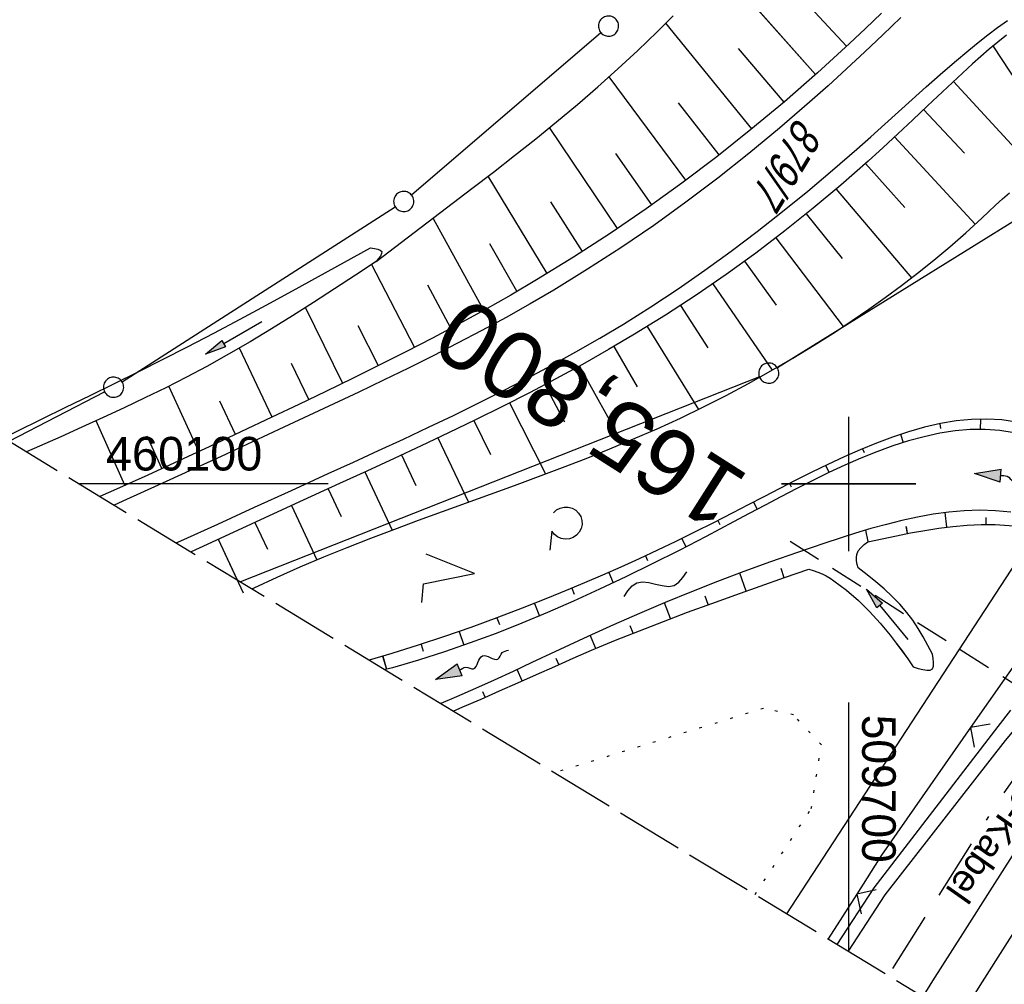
# Model space of a CAD drawing. Extents: x 509601 to 510326, y 459976 to 460916.
# Tile 3 of 39: x 509638 to 509712, y 460063 to 460135. Entities that reach past the tile are written whole.
import ezdxf
from ezdxf.enums import TextEntityAlignment as Align

# ---------------------------------------------------------------- set-up
doc = ezdxf.new("R2010")
doc.units = 0
doc.header["$LTSCALE"] = 10
doc.header["$MEASUREMENT"] = 0
for name, pattern in [('ACAD_ISO16W100', [73, 15, -6.5, 15, -6.5, 15, -7, 1, -7]), ('AUSGEZOGEN', [0]), ('LT00', [0]), ('LT14', [0.6, 0.5, -0.1]), ('LT17', [0.15, 0.1, -0.05]), ('PUNKTX2_STR', [0.6, 0.1, -0.5])]:
    doc.linetypes.add(name, pattern=pattern)
doc.layers.get('0').update_dxf_attribs({"linetype": 'LT00'})
for name, color, linetype in [('--EK_FBR', 1, 'LT00'), ('--EK_ST-93-1', 30, 'LT17'), ('--EL_DFK_AB_L', 21, 'LT00'), ('--FLIEßRICHTPFEIL', 180, 'Continuous'), ('--WASSER_GRENZE', 180, 'PUNKTX2_STR'), ('--WASSER_NUTZUNG', 180, 'Continuous'), ('BAB-KABEL', 220, 'ACAD_ISO16W100'), ('BAB-KABEL_TEXT', 221, 'Continuous'), ('DFK_AB_L', 21, 'LT00'), ('DFK_FLUR_NR', 250, 'LT00'), ('DFK_GZPKT', 250, 'LT00'), ('DFK_KATASTER', 250, 'LT00'), ('DFK_NUTZUNG', 250, 'LT00'), ('PFEIL', 140, 'AUSGEZOGEN'), ('V109_AFBR_BAB', 250, 'LT00'), ('V109_BOESCH', 250, 'LT00'), ('V109_BOSCHUNG', 250, 'LT00'), ('V109_GRABEN', 250, 'LT00'), ('V109_LD_MARK', 250, 'LT00'), ('V109_RASTER', 250, 'LT00'), ('V109_ZAUN', 40, 'LT00'), ('V110_AFBR_BAB', 250, 'LT00'), ('V110_BOESCH', 250, 'LT00'), ('V110_BOSCHUNG', 250, 'LT00'), ('V110_GRABEN', 250, 'LT00'), ('V110_LD_MARK', 250, 'LT00'), ('V110_RASTER', 250, 'LT00'), ('V110_ZAUN', 40, 'LT00')]:
    doc.layers.add(name, color=color, linetype=linetype)
doc.layers.add('-BLATT_109-RAND', color=7, linetype='LT14', plot=False)
doc.styles.add('Beschrift', font='ARIAL.TTF')
doc.styles.get("Standard").update_dxf_attribs({"font": 'ARIAL.TTF'})

# ---------------------------------------------------------------- blocks, each defined once
blk = doc.blocks.new('SYMB7010')
at = {"color": 0, "linetype": 'ByBlock'}
for points in [[(-0.031408, 0.499213), (-0.093728, 0.49134), (-0.15457, 0.475719), (-0.212975, 0.452595), (-0.268021, 0.422333), (-0.31884, 0.385411), (-0.36463, 0.342411), (-0.40467, 0.29401), (-0.438329, 0.240973), (-0.465074, 0.184136), (-0.484486, 0.124395), (-0.496256, 0.062692), (-0.5002, 0)], [(0.5002, 0), (0.496256, 0.062692), (0.484485, 0.124395), (0.465074, 0.184136), (0.438329, 0.240973), (0.40467, 0.29401), (0.36463, 0.342411), (0.31884, 0.385411), (0.268021, 0.422333), (0.212975, 0.452595), (0.15457, 0.475719), (0.093728, 0.49134), (0.031408, 0.499213), (-0.031408, 0.499213)], [(-0.5002, 0), (-0.496256, -0.062692), (-0.484486, -0.124395), (-0.465075, -0.184136), (-0.438329, -0.240973), (-0.404671, -0.29401), (-0.36463, -0.342411), (-0.31884, -0.385411), (-0.268021, -0.422333), (-0.212975, -0.452595), (-0.154571, -0.475719), (-0.093728, -0.49134), (-0.031408, -0.499213), (0.031408, -0.499213)], [(0.031408, -0.499213), (0.093728, -0.491341), (0.15457, -0.475719), (0.212975, -0.452595), (0.268021, -0.422333), (0.31884, -0.385411), (0.36463, -0.342411), (0.404671, -0.294011), (0.438329, -0.240974), (0.465075, -0.184136), (0.484486, -0.124395), (0.496256, -0.062692), (0.500201, 0)]]:
    blk.add_lwpolyline(points, dxfattribs=at)
blk = doc.blocks.new('SYMB7222')
at = {"color": 0, "linetype": 'ByBlock'}
blk.add_line((0, 0.185), (-0.11, -0.185), dxfattribs=at)
blk.add_lwpolyline([(0.25, -0.185), (0.11, -0.185), (0, 0.185)], dxfattribs=at)
blk = doc.blocks.new('SYMB7212')
at = {"color": 0, "linetype": 'ByBlock'}
blk.add_line((0.07, -0.1), (0.21, -0.1), dxfattribs=at)
for points in [[(-0.119836, 0.00627), (-0.114449, 0.036077), (-0.101769, 0.063585), (-0.082606, 0.087042), (-0.05818, 0.104953), (-0.030047, 0.116177), (0, 0.12)], [(0, 0.12), (0.030047, 0.116177), (0.05818, 0.104953), (0.082606, 0.087041), (0.101769, 0.063585), (0.114449, 0.036077), (0.119836, 0.00627)], [(-0.068816, -0.098308), (-0.091239, -0.077945), (-0.107849, -0.052617), (-0.117589, -0.023936), (-0.119836, 0.00627)], [(0.119836, 0.00627), (0.117589, -0.023936), (0.107849, -0.052617), (0.091239, -0.077945), (0.068816, -0.098308)]]:
    blk.add_lwpolyline(points, dxfattribs=at)
blk = doc.blocks.new('FLIEßRICHTPFEIL')
at = {"layer": '--FLIEßRICHTPFEIL'}
blk.add_hatch(color=256, dxfattribs=at).paths.add_polyline_path([(-1.95, 0.4875), (-1.95, -0.4875), (0, 0)])
for p, q in [((-1.95, 0.4875), (-1.95, -0.4875)), ((-1.95, 0.4875), (0, 0)), ((0, 0), (-1.95, -0.4875))]:
    blk.add_line(p, q, dxfattribs=at)
at = {"layer": '--FLIEßRICHTPFEIL', "start_tangent": (-1, 0), "end_tangent": (-1, 0)}
blk.add_spline([(-1.95, 0), (-2.4375, 0), (-2.925, 0.325), (-3.4125, 0), (-3.9, -0.325), (-4.3875, 0), (-4.875, 0.325), (-5.3625, 0), (-5.85, 0)], degree=3, dxfattribs=at)
blk = doc.blocks.new('SYMB7251')
at = {"color": 0, "linetype": 'ByBlock'}
for points in [[(-0.25, 0), (-0.208333, 0.028889), (-0.166667, 0.051111), (-0.125, 0.06), (-0.083333, 0.051111), (-0.041667, 0.028889), (0, 0)], [(0, 0), (0.041667, -0.028889), (0.083333, -0.051111), (0.125, -0.06), (0.166667, -0.051111), (0.208333, -0.028889), (0.25, 0)]]:
    blk.add_lwpolyline(points, dxfattribs=at)
blk = doc.blocks.new('Pfreil3')
at = {"layer": 'PFEIL'}
blk.add_hatch(color=256, dxfattribs=at).paths.add_polyline_path([(-1.549, 0.273), (-1.549, -0.273), (0, 0)])
for p, q in [((-1.549, 0), (-4.831, 0)), ((-1.549, -0.273), (-1.549, 0.273)), ((-1.549, 0.273), (0, 0)), ((0, 0), (-1.549, -0.273))]:
    blk.add_line(p, q, dxfattribs=at)
blk = doc.blocks.new('SYMB0024')
at = {"color": 0, "linetype": 'ByBlock'}
for p, q in [((-0.5, 0.5), (0, 0)), ((0, 0), (0.5, 0.5))]:
    blk.add_line(p, q, dxfattribs=at)

msp = doc.modelspace()

# ---------------------------------------------------------------- linework, layer by layer
at = {"layer": '--EK_FBR'}
for points in [[(509703.883, 460134.661), (509702.542, 460133.384), (509701.194, 460132.113), (509699.838, 460130.851), (509698.47, 460129.601), (509697.088, 460128.366), (509694.855, 460126.437), (509692.58, 460124.555), (509690.263, 460122.723), (509687.905, 460120.944), (509685.507, 460119.221), (509683.07, 460117.556), (509680.593, 460115.953), (509678.079, 460114.413), (509676.312, 460113.383), (509674.529, 460112.382), (509672.731, 460111.407), (509670.921, 460110.457), (509669.098, 460109.526), (509667.266, 460108.614), (509665.426, 460107.717), (509663.58, 460106.832), (509661.728, 460105.957), (509659.874, 460105.088), (509658.018, 460104.222), (509655.682, 460103.136), (509653.345, 460102.052), (509651.006, 460100.975), (509648.664, 460099.905), (509646.318, 460098.845), (509645.391, 460098.431)], [(509703.884, 460134.661), (509702.542, 460133.384), (509701.194, 460132.113), (509699.838, 460130.851), (509698.47, 460129.601), (509697.088, 460128.366), (509694.855, 460126.437), (509692.58, 460124.555), (509690.263, 460122.723), (509687.905, 460120.944), (509685.507, 460119.221), (509683.07, 460117.556), (509680.593, 460115.953), (509678.079, 460114.413), (509676.312, 460113.383), (509674.529, 460112.382), (509672.732, 460111.407), (509670.921, 460110.457), (509669.098, 460109.526), (509667.266, 460108.614), (509665.426, 460107.717), (509663.58, 460106.832), (509661.728, 460105.957), (509659.874, 460105.088), (509658.018, 460104.222), (509655.682, 460103.136), (509653.345, 460102.052), (509651.006, 460100.975), (509648.664, 460099.905), (509646.318, 460098.844), (509645.391, 460098.431)], [(509650.003, 460095.63), (509650.347, 460095.785), (509653.09, 460097.025), (509655.831, 460098.27), (509658.572, 460099.519), (509661.314, 460100.77), (509663.181, 460101.623), (509665.047, 460102.479), (509666.91, 460103.342), (509668.769, 460104.214), (509670.621, 460105.098), (509672.465, 460105.998), (509674.299, 460106.916), (509676.122, 460107.856), (509677.931, 460108.819), (509679.725, 460109.811), (509681.503, 460110.832), (509683.262, 460111.887), (509685.303, 460113.173), (509687.317, 460114.505), (509689.302, 460115.882), (509691.259, 460117.3), (509693.187, 460118.755), (509695.088, 460120.245), (509696.96, 460121.766), (509698.803, 460123.316), (509700.618, 460124.891), (509701.651, 460125.808), (509702.679, 460126.731), (509703.704, 460127.656), (509704.732, 460128.582), (509705.765, 460129.506), (509706.808, 460130.426), (509707.864, 460131.341), (509708.938, 460132.247), (509709.639, 460132.822), (509710.351, 460133.385), (509711.077, 460133.926), (509711.819, 460134.436)], [(509650.003, 460095.63), (509650.347, 460095.785), (509653.09, 460097.025), (509655.832, 460098.27), (509658.572, 460099.519), (509661.314, 460100.77), (509663.181, 460101.623), (509665.047, 460102.479), (509666.91, 460103.342), (509668.769, 460104.214), (509670.621, 460105.098), (509672.465, 460105.998), (509674.299, 460106.916), (509676.122, 460107.856), (509677.931, 460108.819), (509679.725, 460109.811), (509681.503, 460110.832), (509683.262, 460111.887), (509685.303, 460113.173), (509687.317, 460114.505), (509689.302, 460115.882), (509691.259, 460117.3), (509693.188, 460118.755), (509695.088, 460120.245), (509696.96, 460121.766), (509698.803, 460123.316), (509700.618, 460124.891), (509701.651, 460125.808), (509702.679, 460126.731), (509703.704, 460127.656), (509704.732, 460128.582), (509705.765, 460129.506), (509706.808, 460130.426), (509707.864, 460131.341), (509708.938, 460132.247), (509709.639, 460132.822), (509710.351, 460133.385), (509711.077, 460133.926), (509711.819, 460134.436)], [(509712.898, 460073.519), (509710.675, 460070.041), (509708.458, 460066.559), (509706.244, 460063.076), (509705.511, 460061.921)], [(509712.898, 460073.519), (509710.676, 460070.041), (509708.458, 460066.56), (509706.245, 460063.076), (509705.511, 460061.921)]]:
    msp.add_lwpolyline(points, dxfattribs=at)
at = {"layer": '--EK_ST-93-1', "ltscale": 2.5}
msp.add_line((509729.382, 460074.247), (509695.639, 460095.728), dxfattribs=at)
at = {"layer": '--EL_DFK_AB_L'}
msp.add_line((509695.397, 460068.063), (509718.5, 460103.452), dxfattribs=at)
at = {"layer": '--WASSER_GRENZE', "ltscale": 0.2}
for p, q in [((509693.67, 460083.32), (509678.144, 460078.541)), ((509695.89, 460082.84), (509693.67, 460083.32)), ((509697.97, 460080.619), (509695.89, 460082.84)), ((509697.22, 460075.87), (509697.97, 460080.619)), ((509693.042, 460069.493), (509697.22, 460075.87))]:
    msp.add_line(p, q, dxfattribs=at)
at = {"layer": '-BLATT_109-RAND'}
msp.add_lwpolyline([(510081.128, 460916.023), (509600.992, 460125.394), (509846.301, 459976.422), (510326.437, 460767.051), (510081.128, 460916.023)], dxfattribs=at)
at = {"layer": 'BAB-KABEL', "ltscale": 0.03, "flags": 128}
msp.add_lwpolyline([(510190.691, 460849.487), (510190.018, 460847.767), (510183.495, 460836.65), (510180.008, 460830.874), (510176.148, 460823.975), (510174.496, 460821.683), (510167.06, 460811.484), (510163.849, 460807.726), (510158.702, 460798.437), (510145.591, 460775.749), (510145.515, 460775.622), (510139.551, 460766.251), (510127.889, 460745.686), (510116.48, 460725.504), (510103.19, 460703.693), (510088.771, 460679.997), (510076.363, 460660.183), (510061.574, 460635.848), (510045.285, 460608.895), (510034.008, 460589.702), (510024.1, 460573.649), (510002.668, 460537.932), (509987.301, 460513.096), (509974.333, 460492.261), (509961.21, 460471.994), (509950.27, 460455.503), (509943.57, 460445.898), (509931.328, 460428.697), (509923.89, 460415.128), (509914.561, 460398.501), (509908.297, 460386.712), (509894.891, 460365.429), (509878.847, 460339.881), (509861.197, 460311.883), (509843.864, 460284.23), (509828.701, 460259.544), (509819.089, 460252.85), (509809.313, 460236.334), (509794.746, 460212.757), (509792.125, 460209.119), (509771.59, 460183.683), (509747.182, 460153.37), (509734.689, 460137.244), (509730.907, 460132.09), (509733.129, 460114.536), (509731.409, 460108.008), (509724.523, 460095.604), (509711.28, 460076.685), (509702.947, 460063.479)], dxfattribs=at)
at = {"layer": 'DFK_AB_L'}
msp.add_line((509695.397, 460068.063), (509718.5, 460103.452), dxfattribs=at)
at = {"layer": 'DFK_KATASTER'}
for p, q in [((509667.49, 460121.487), (509681.58, 460133.542)), ((509645.982, 460107.594), (509666.289, 460120.595)), ((509713.863, 460120.524), (509694.698, 460108.635)), ((509693.363, 460107.964), (509654.793, 460092.721)), ((509637.585, 460103.172), (509644.684, 460106.844))]:
    msp.add_line(p, q, dxfattribs=at)
at = {"layer": 'V109_AFBR_BAB'}
for points in [[(509703.883, 460134.661), (509702.542, 460133.384), (509701.194, 460132.113), (509699.838, 460130.851), (509698.47, 460129.601), (509697.088, 460128.366), (509694.855, 460126.437), (509692.58, 460124.555), (509690.263, 460122.723), (509687.905, 460120.944), (509685.507, 460119.221), (509683.07, 460117.556), (509680.593, 460115.953), (509678.079, 460114.413), (509676.312, 460113.383), (509674.529, 460112.382), (509672.731, 460111.407), (509670.921, 460110.457), (509669.098, 460109.526), (509667.266, 460108.614), (509665.426, 460107.717), (509663.58, 460106.832), (509661.728, 460105.957), (509659.874, 460105.088), (509658.018, 460104.222), (509655.682, 460103.136), (509653.345, 460102.052), (509651.006, 460100.975), (509648.664, 460099.905), (509646.318, 460098.845), (509645.391, 460098.431)], [(509650.003, 460095.63), (509650.347, 460095.785), (509653.09, 460097.025), (509655.831, 460098.27), (509658.572, 460099.519), (509661.314, 460100.77), (509663.181, 460101.623), (509665.047, 460102.479), (509666.91, 460103.342), (509668.769, 460104.214), (509670.621, 460105.098), (509672.465, 460105.998), (509674.299, 460106.916), (509676.122, 460107.856), (509677.931, 460108.819), (509679.725, 460109.811), (509681.503, 460110.832), (509683.262, 460111.887), (509685.303, 460113.173), (509687.317, 460114.505), (509689.302, 460115.882), (509691.259, 460117.3), (509693.187, 460118.755), (509695.088, 460120.245), (509696.96, 460121.766), (509698.803, 460123.316), (509700.618, 460124.891), (509701.651, 460125.808), (509702.679, 460126.731), (509703.704, 460127.656), (509704.732, 460128.582), (509705.765, 460129.506), (509706.808, 460130.426), (509707.864, 460131.341), (509708.938, 460132.247), (509709.639, 460132.822), (509710.351, 460133.385), (509711.077, 460133.926), (509711.819, 460134.436)], [(509712.898, 460073.519), (509710.675, 460070.041), (509708.458, 460066.559), (509706.244, 460063.076), (509705.511, 460061.921)]]:
    msp.add_lwpolyline(points, dxfattribs=at)
at = {"layer": 'V109_BOESCH'}
for points in [[(509702.436, 460134.999), (509701.259, 460133.862), (509700.07, 460132.736), (509697.676, 460130.546), (509695.229, 460128.411), (509692.732, 460126.332), (509690.187, 460124.313), (509687.594, 460122.354), (509684.955, 460120.458), (509682.274, 460118.626), (509679.55, 460116.86), (509676.786, 460115.163), (509674.875, 460114.042), (509672.947, 460112.952), (509671.005, 460111.888), (509669.049, 460110.848), (509667.081, 460109.83), (509665.103, 460108.831), (509663.117, 460107.847), (509661.123, 460106.875), (509659.123, 460105.914), (509657.119, 460104.96), (509654.818, 460103.872), (509652.513, 460102.792), (509650.204, 460101.722), (509647.89, 460100.664), (509645.573, 460099.622), (509644.333, 460099.074)], [(509664.872, 460116.54), (509671.993, 460121.961), (509673.583, 460123.18), (509675.164, 460124.412), (509676.734, 460125.66), (509678.29, 460126.926), (509679.829, 460128.211), (509681.348, 460129.519), (509682.844, 460130.85), (509684.316, 460132.208), (509685.76, 460133.595), (509686.951, 460134.783)], [(509711.726, 460133.349), (509711.081, 460132.846), (509710.45, 460132.32), (509709.83, 460131.778), (509709.219, 460131.227), (509708.085, 460130.185), (509706.969, 460129.142), (509705.864, 460128.1), (509704.765, 460127.062), (509703.667, 460126.03), (509702.564, 460125.006), (509701.451, 460123.993), (509699.43, 460122.219), (509697.362, 460120.489), (509695.247, 460118.803), (509693.09, 460117.165), (509690.893, 460115.576), (509688.658, 460114.039), (509686.387, 460112.556), (509684.083, 460111.129), (509682.154, 460109.991), (509680.206, 460108.89), (509678.241, 460107.821), (509676.26, 460106.782), (509674.267, 460105.768), (509672.263, 460104.777), (509670.249, 460103.804), (509668.228, 460102.846), (509666.201, 460101.899), (509664.171, 460100.96), (509662.139, 460100.026), (509658.859, 460098.519), (509655.58, 460097.013), (509652.302, 460095.504), (509651.114, 460094.956)], [(509655.633, 460092.211), (509655.793, 460092.289), (509657.503, 460093.085), (509659.229, 460093.847), (509660.969, 460094.58), (509662.719, 460095.288), (509664.48, 460095.975), (509666.249, 460096.645), (509668.025, 460097.303), (509669.805, 460097.953), (509671.588, 460098.598), (509673.373, 460099.243), (509675.157, 460099.892), (509676.939, 460100.549), (509678.717, 460101.219), (509680.489, 460101.905), (509682.254, 460102.612), (509684.01, 460103.344), (509685.755, 460104.104), (509687.487, 460104.898), (509689.196, 460105.724), (509690.888, 460106.584), (509692.56, 460107.476), (509694.212, 460108.398), (509695.839, 460109.347), (509697.439, 460110.321), (509699.011, 460111.319), (509700.264, 460112.144), (509701.5, 460112.988), (509702.72, 460113.853), (509703.929, 460114.745), (509705.128, 460115.668), (509706.322, 460116.626), (509707.511, 460117.623), (509708.701, 460118.664), (509709.893, 460119.753), (509710.407, 460120.235), (509710.923, 460120.717), (509711.443, 460121.19), (509711.969, 460121.645)]]:
    msp.add_lwpolyline(points, dxfattribs=at)
at = {"layer": 'V109_BOSCHUNG'}
for p, q in [((509697.543, 460130.429), (509690.429, 460138.444)), ((509699.844, 460132.526), (509696.117, 460136.554)), ((509692.803, 460126.391), (509686.416, 460134.245)), ((509695.196, 460128.383), (509691.82, 460132.354)), ((509710.727, 460132.555), (509713.697, 460128.026)), ((509687.889, 460122.573), (509682.19, 460130.263)), ((509707.792, 460129.912), (509714.088, 460123.048)), ((509690.367, 460124.454), (509687.349, 460128.338)), ((509705.569, 460127.821), (509708.601, 460124.587)), ((509682.808, 460118.984), (509677.77, 460126.499)), ((509703.411, 460125.791), (509709.398, 460119.297)), ((509685.368, 460120.749), (509682.685, 460124.553)), ((509701.252, 460123.816), (509704.171, 460120.542)), ((509677.578, 460115.64), (509673.198, 460122.883)), ((509699.074, 460121.916), (509704.67, 460115.315)), ((509680.207, 460117.278), (509677.855, 460120.979)), ((509672.851, 460112.952), (509669.13, 460119.707)), ((509696.849, 460120.073), (509699.51, 460116.768)), ((509694.577, 460118.286), (509699.603, 460111.706)), ((509675.339, 460114.323), (509673.318, 460117.844)), ((509667.723, 460110.16), (509664.523, 460116.346)), ((509692.26, 460116.556), (509694.618, 460113.295)), ((509670.414, 460111.581), (509668.714, 460114.781)), ((509689.892, 460114.878), (509694.309, 460108.453)), ((509662.393, 460107.469), (509659.616, 460113.112)), ((509687.488, 460113.267), (509689.535, 460110.107)), ((509665.033, 460108.789), (509663.538, 460111.75)), ((509685.025, 460111.704), (509688.83, 460105.543)), ((509657.141, 460104.97), (509654.707, 460110.101)), ((509682.531, 460110.211), (509684.275, 460107.217)), ((509659.868, 460106.271), (509658.571, 460108.954)), ((509679.982, 460108.767), (509683.191, 460103)), ((509651.682, 460102.406), (509649.445, 460107.262)), ((509677.4, 460107.376), (509678.866, 460104.61)), ((509654.418, 460103.684), (509653.255, 460106.16)), ((509674.783, 460106.028), (509677.463, 460100.746)), ((509646.196, 460099.9), (509644.053, 460104.702)), ((509672.135, 460104.715), (509673.365, 460102.201)), ((509706.778, 460104.478), (509706.839, 460104.133)), ((509709.79, 460104.826), (509709.78, 460104.055)), ((509648.947, 460101.146), (509647.852, 460103.55)), ((509703.861, 460103.691), (509704.053, 460103.076)), ((509669.459, 460103.428), (509671.731, 460098.65)), ((509666.754, 460102.156), (509667.822, 460099.888)), ((509701.032, 460102.621), (509701.148, 460102.341)), ((509698.29, 460101.38), (509698.539, 460100.848)), ((509664.041, 460100.9), (509666.057, 460096.574)), ((509695.599, 460100.037), (509695.73, 460099.776)), ((509661.315, 460099.647), (509662.282, 460097.572)), ((509658.589, 460098.395), (509660.464, 460094.371)), ((509692.936, 460098.651), (509693.208, 460098.119)), ((509707.296, 460096.785), (509707.186, 460097.872)), ((509655.862, 460097.143), (509656.786, 460095.16)), ((509690.273, 460097.274), (509690.415, 460096.992)), ((509710.216, 460096.986), (509710.221, 460097.513)), ((509701.457, 460095.714), (509701.274, 460096.57)), ((509704.376, 460096.316), (509704.287, 460096.828)), ((509653.137, 460095.889), (509654.542, 460092.874)), ((509687.591, 460095.941), (509687.891, 460095.323)), ((509684.887, 460094.659), (509685.046, 460094.313)), ((509682.159, 460093.429), (509682.498, 460092.652)), ((509692.385, 460092.042), (509691.912, 460093.376)), ((509695.216, 460093.035), (509694.973, 460093.719)), ((509679.409, 460092.252), (509679.588, 460091.82)), ((509676.639, 460091.125), (509677.005, 460090.188)), ((509686.759, 460089.992), (509686.317, 460091.167)), ((509689.565, 460091.032), (509689.336, 460091.664)), ((509673.85, 460090.049), (509674.031, 460089.555)), ((509671.039, 460089.031), (509671.389, 460088.017)), ((509683.973, 460088.911), (509683.759, 460089.449)), ((509681.207, 460087.778), (509680.794, 460088.758)), ((509668.209, 460088.08), (509668.369, 460087.574)), ((509665.355, 460087.203), (509665.638, 460086.226)), ((509678.461, 460086.587), (509678.264, 460087.038)), ((509675.725, 460085.364), (509675.349, 460086.21)), ((509672.981, 460084.145), (509672.803, 460084.551))]:
    msp.add_line(p, q, dxfattribs=at)
at = {"layer": 'V109_GRABEN'}
for points in [[(509699.996, 460065.27), (509702.718, 460069.461), (509711.651, 460080.936), (509722.922, 460094.303), (509724.485, 460096.198), (509726.009, 460098.124), (509727.496, 460100.081), (509728.948, 460102.064), (509730.368, 460104.072), (509731.757, 460106.102), (509733.118, 460108.153), (509734.454, 460110.22), (509735.765, 460112.303), (509737.056, 460114.398), (509738.327, 460116.503), (509739.153, 460117.891), (509739.974, 460119.281), (509740.791, 460120.673), (509741.606, 460122.066)], [(509637.172, 460103.422), (509638.18, 460103.922), (509639.991, 460104.812), (509641.805, 460105.699), (509643.618, 460106.586), (509645.429, 460107.476), (509647.238, 460108.371), (509649.042, 460109.276), (509650.84, 460110.192), (509652.803, 460111.211), (509654.758, 460112.246), (509656.706, 460113.293), (509658.649, 460114.35), (509660.589, 460115.415), (509662.526, 460116.485), (509664.461, 460117.557)], [(509664.461, 460117.557), (509664.74, 460117.512), (509664.99, 460117.456), (509665.18, 460117.378), (509665.281, 460117.266), (509665.275, 460117.12), (509665.187, 460116.943), (509665.045, 460116.745), (509664.875, 460116.536)], [(509664.875, 460116.536), (509663.325, 460115.515), (509661.774, 460114.499), (509660.218, 460113.491), (509658.654, 460112.497), (509657.082, 460111.52), (509655.497, 460110.565), (509653.898, 460109.636), (509652.283, 460108.738), (509650.764, 460107.933), (509649.23, 460107.154), (509647.684, 460106.397), (509646.128, 460105.659), (509644.565, 460104.935), (509642.995, 460104.222), (509641.422, 460103.516), (509639.847, 460102.812), (509638.886, 460102.381)], [(509712.473, 460104.595), (509711.379, 460104.762), (509710.265, 460104.828), (509709.131, 460104.799), (509707.981, 460104.683), (509706.817, 460104.486), (509705.641, 460104.217), (509704.455, 460103.881), (509703.261, 460103.487), (509702.062, 460103.04), (509700.86, 460102.549), (509699.656, 460102.019), (509698.454, 460101.459), (509697.254, 460100.875), (509696.061, 460100.274), (509694.875, 460099.663), (509693.699, 460099.05), (509692.535, 460098.441), (509691.386, 460097.844), (509689.957, 460097.113), (509688.549, 460096.411), (509687.161, 460095.733), (509685.786, 460095.079), (509684.422, 460094.445), (509683.065, 460093.83), (509681.71, 460093.232), (509680.353, 460092.649), (509678.99, 460092.077), (509677.618, 460091.517), (509675.737, 460090.77), (509673.833, 460090.043), (509671.907, 460089.338), (509669.963, 460088.66), (509668.002, 460088.013), (509666.026, 460087.401), (509664.35, 460086.918)], [(509712.316, 460103.789), (509711.242, 460103.969), (509710.149, 460104.05), (509709.039, 460104.039), (509707.912, 460103.941), (509706.771, 460103.765), (509705.618, 460103.515), (509704.454, 460103.199), (509703.281, 460102.823), (509702.101, 460102.393), (509700.916, 460101.916), (509699.727, 460101.399), (509698.535, 460100.847), (509697.344, 460100.267), (509696.154, 460099.667), (509694.968, 460099.051), (509693.786, 460098.427), (509692.612, 460097.802), (509691.446, 460097.18), (509689.403, 460096.105), (509687.39, 460095.066), (509685.401, 460094.063), (509683.433, 460093.099), (509681.483, 460092.175), (509679.548, 460091.291), (509677.622, 460090.449), (509675.703, 460089.65), (509673.786, 460088.896), (509671.869, 460088.187), (509669.947, 460087.524), (509668.017, 460086.91), (509666.075, 460086.345), (509665.529, 460086.201)], [(509712.051, 460097.912), (509710.905, 460098.016), (509709.753, 460098.045), (509708.598, 460098.005), (509707.44, 460097.903), (509706.28, 460097.745), (509705.12, 460097.537), (509703.961, 460097.286), (509702.804, 460096.998), (509701.65, 460096.68), (509700.501, 460096.337), (509699.358, 460095.976), (509698.222, 460095.604), (509696.197, 460094.917), (509694.195, 460094.213), (509692.214, 460093.489), (509690.252, 460092.744), (509688.304, 460091.978), (509686.367, 460091.188), (509684.439, 460090.374), (509682.517, 460089.534), (509680.597, 460088.667), (509679.213, 460088.027), (509677.828, 460087.376), (509676.44, 460086.722), (509675.05, 460086.07), (509673.657, 460085.425), (509672.259, 460084.791), (509670.856, 460084.176), (509669.679, 460083.681)], [(509701.437, 460095.71), (509702.491, 460095.934), (509703.545, 460096.153), (509704.599, 460096.358), (509705.651, 460096.545), (509706.703, 460096.707), (509707.753, 460096.838), (509708.802, 460096.931), (509709.849, 460096.981), (509710.894, 460096.98), (509711.936, 460096.923), (509712.794, 460096.83), (509713.651, 460096.702), (509714.506, 460096.542), (509715.361, 460096.359), (509716.214, 460096.157), (509717.068, 460095.943), (509717.92, 460095.723)], [(509700.712, 460093.766), (509700.644, 460094.026), (509700.591, 460094.281), (509700.571, 460094.526), (509700.598, 460094.755), (509700.718, 460095.022), (509700.914, 460095.265), (509701.163, 460095.491), (509701.437, 460095.71)], [(509670.591, 460083.128), (509671.315, 460083.428), (509672.685, 460084.016), (509674.051, 460084.616), (509675.416, 460085.225), (509676.78, 460085.837), (509678.144, 460086.446), (509679.511, 460087.049), (509680.88, 460087.64), (509682.658, 460088.381), (509684.442, 460089.097), (509686.231, 460089.791), (509688.025, 460090.466), (509689.821, 460091.125), (509691.621, 460091.771), (509693.422, 460092.408), (509695.225, 460093.038), (509697.029, 460093.665)], [(509697.029, 460093.665), (509697.372, 460093.566), (509697.711, 460093.456), (509698.039, 460093.323), (509698.337, 460093.169), (509698.625, 460092.993), (509698.906, 460092.804), (509699.84, 460092.1), (509700.725, 460091.336), (509701.561, 460090.519), (509702.349, 460089.657), (509703.093, 460088.756), (509703.536, 460088.178), (509703.965, 460087.591), (509704.387, 460086.998), (509704.804, 460086.401)], [(509706.231, 460087.364), (509705.883, 460088.007), (509705.528, 460088.644), (509705.157, 460089.268), (509704.763, 460089.872), (509704.336, 460090.45), (509703.809, 460091.066), (509703.24, 460091.648), (509702.638, 460092.202), (509702.01, 460092.735), (509701.365, 460093.254), (509700.712, 460093.766)], [(509704.804, 460086.401), (509705.166, 460086.291), (509705.508, 460086.202), (509705.812, 460086.155), (509706.058, 460086.172), (509706.227, 460086.273), (509706.305, 460086.461), (509706.317, 460086.722), (509706.285, 460087.031), (509706.231, 460087.364)], [(509699.147, 460065.786), (509701.891, 460069.978), (509711.106, 460081.982), (509712.058, 460083.198)]]:
    msp.add_lwpolyline(points, dxfattribs=at)
at = {"layer": 'V109_LD_MARK'}
msp.add_lwpolyline([(509713.468, 460068.583), (509709.928, 460062.996), (509708.214, 460060.28)], dxfattribs=at)
at = {"layer": 'V109_RASTER'}
for p, q in [((509700, 460105), (509700, 460095)), ((509661.308, 460100), (509642.808, 460100)), ((509705.001, 460100), (509695.001, 460100)), ((509700, 460083.768), (509700, 460065.268))]:
    msp.add_line(p, q, dxfattribs=at)
at = {"layer": 'V109_ZAUN'}
for p, q in [((509717.654, 460094.192), (509709.063, 460081.895)), ((509700.598, 460069.515), (509698.486, 460066.187))]:
    msp.add_line(p, q, dxfattribs=at)
msp.add_lwpolyline([(509709.063, 460081.895), (509702.431, 460072.402), (509700.598, 460069.515)], dxfattribs=at)
at = {"layer": 'V110_AFBR_BAB'}
for points in [[(509703.884, 460134.661), (509702.542, 460133.384), (509701.194, 460132.113), (509699.838, 460130.851), (509698.47, 460129.601), (509697.088, 460128.366), (509694.855, 460126.437), (509692.58, 460124.555), (509690.263, 460122.723), (509687.905, 460120.944), (509685.507, 460119.221), (509683.07, 460117.556), (509680.593, 460115.953), (509678.079, 460114.413), (509676.312, 460113.383), (509674.529, 460112.382), (509672.732, 460111.407), (509670.921, 460110.457), (509669.098, 460109.526), (509667.266, 460108.614), (509665.426, 460107.717), (509663.58, 460106.832), (509661.728, 460105.957), (509659.874, 460105.088), (509658.018, 460104.222), (509655.682, 460103.136), (509653.345, 460102.052), (509651.006, 460100.975), (509648.664, 460099.905), (509646.318, 460098.844), (509645.391, 460098.431)], [(509650.003, 460095.63), (509650.347, 460095.785), (509653.09, 460097.025), (509655.832, 460098.27), (509658.572, 460099.519), (509661.314, 460100.77), (509663.181, 460101.623), (509665.047, 460102.479), (509666.91, 460103.342), (509668.769, 460104.214), (509670.621, 460105.098), (509672.465, 460105.998), (509674.299, 460106.916), (509676.122, 460107.856), (509677.931, 460108.819), (509679.725, 460109.811), (509681.503, 460110.832), (509683.262, 460111.887), (509685.303, 460113.173), (509687.317, 460114.505), (509689.302, 460115.882), (509691.259, 460117.3), (509693.188, 460118.755), (509695.088, 460120.245), (509696.96, 460121.766), (509698.803, 460123.316), (509700.618, 460124.891), (509701.651, 460125.808), (509702.679, 460126.731), (509703.704, 460127.656), (509704.732, 460128.582), (509705.765, 460129.506), (509706.808, 460130.426), (509707.864, 460131.341), (509708.938, 460132.247), (509709.639, 460132.822), (509710.351, 460133.385), (509711.077, 460133.926), (509711.819, 460134.436)], [(509712.898, 460073.519), (509710.676, 460070.041), (509708.458, 460066.56), (509706.245, 460063.076), (509705.511, 460061.921)]]:
    msp.add_lwpolyline(points, dxfattribs=at)
at = {"layer": 'V110_BOESCH'}
for points in [[(509702.436, 460134.999), (509701.259, 460133.862), (509700.07, 460132.736), (509697.676, 460130.546), (509695.229, 460128.411), (509692.732, 460126.332), (509690.187, 460124.313), (509687.594, 460122.354), (509684.955, 460120.458), (509682.274, 460118.626), (509679.55, 460116.86), (509676.786, 460115.163), (509674.875, 460114.042), (509672.947, 460112.952), (509671.005, 460111.888), (509669.049, 460110.848), (509667.081, 460109.83), (509665.103, 460108.831), (509663.117, 460107.847), (509661.123, 460106.875), (509659.123, 460105.914), (509657.119, 460104.96), (509654.818, 460103.872), (509652.513, 460102.792), (509650.204, 460101.722), (509647.89, 460100.664), (509645.573, 460099.622), (509644.333, 460099.074)], [(509664.872, 460116.54), (509671.993, 460121.961), (509673.583, 460123.18), (509675.164, 460124.412), (509676.734, 460125.66), (509678.29, 460126.926), (509679.829, 460128.211), (509681.348, 460129.519), (509682.845, 460130.85), (509684.316, 460132.208), (509685.76, 460133.595), (509686.951, 460134.783)], [(509711.726, 460133.349), (509711.081, 460132.846), (509710.45, 460132.32), (509709.83, 460131.778), (509709.219, 460131.227), (509708.085, 460130.185), (509706.969, 460129.142), (509705.864, 460128.1), (509704.765, 460127.062), (509703.667, 460126.03), (509702.564, 460125.006), (509701.451, 460123.993), (509699.43, 460122.219), (509697.362, 460120.489), (509695.247, 460118.803), (509693.09, 460117.165), (509690.893, 460115.576), (509688.658, 460114.039), (509686.387, 460112.556), (509684.083, 460111.129), (509682.154, 460109.991), (509680.206, 460108.89), (509678.241, 460107.821), (509676.26, 460106.782), (509674.267, 460105.768), (509672.263, 460104.777), (509670.249, 460103.804), (509668.228, 460102.846), (509666.201, 460101.899), (509664.171, 460100.96), (509662.139, 460100.026), (509658.859, 460098.519), (509655.58, 460097.013), (509652.302, 460095.504), (509651.114, 460094.956)], [(509655.633, 460092.211), (509655.793, 460092.289), (509657.503, 460093.085), (509659.229, 460093.847), (509660.969, 460094.58), (509662.719, 460095.288), (509664.48, 460095.975), (509666.249, 460096.645), (509668.025, 460097.303), (509669.805, 460097.953), (509671.588, 460098.598), (509673.373, 460099.243), (509675.157, 460099.892), (509676.939, 460100.549), (509678.717, 460101.219), (509680.489, 460101.905), (509682.254, 460102.612), (509684.01, 460103.344), (509685.755, 460104.105), (509687.487, 460104.898), (509689.196, 460105.724), (509690.888, 460106.584), (509692.56, 460107.476), (509694.212, 460108.398), (509695.839, 460109.347), (509697.439, 460110.321), (509699.011, 460111.319), (509700.264, 460112.144), (509701.5, 460112.988), (509702.72, 460113.853), (509703.929, 460114.745), (509705.128, 460115.668), (509706.322, 460116.625), (509707.511, 460117.623), (509708.701, 460118.664), (509709.893, 460119.753), (509710.407, 460120.235), (509710.923, 460120.717), (509711.443, 460121.19), (509711.969, 460121.645)]]:
    msp.add_lwpolyline(points, dxfattribs=at)
at = {"layer": 'V110_BOSCHUNG'}
for p, q in [((509697.543, 460130.428), (509690.429, 460138.444)), ((509699.845, 460132.526), (509696.117, 460136.554)), ((509692.803, 460126.391), (509686.416, 460134.245)), ((509695.196, 460128.383), (509691.82, 460132.354)), ((509710.727, 460132.555), (509713.697, 460128.026)), ((509687.889, 460122.573), (509682.19, 460130.263)), ((509707.792, 460129.912), (509714.088, 460123.048)), ((509690.367, 460124.454), (509687.349, 460128.338)), ((509705.569, 460127.821), (509708.601, 460124.587)), ((509682.808, 460118.984), (509677.77, 460126.499)), ((509703.411, 460125.791), (509709.398, 460119.297)), ((509685.369, 460120.749), (509682.685, 460124.553)), ((509701.252, 460123.816), (509704.171, 460120.542)), ((509677.579, 460115.64), (509673.198, 460122.883)), ((509699.074, 460121.916), (509704.67, 460115.315)), ((509680.207, 460117.278), (509677.855, 460120.979)), ((509672.851, 460112.952), (509669.13, 460119.707)), ((509696.849, 460120.073), (509699.51, 460116.768)), ((509694.577, 460118.286), (509699.603, 460111.706)), ((509675.339, 460114.323), (509673.318, 460117.844)), ((509667.724, 460110.16), (509664.523, 460116.346)), ((509692.26, 460116.556), (509694.618, 460113.295)), ((509670.414, 460111.581), (509668.714, 460114.781)), ((509689.892, 460114.878), (509694.309, 460108.453)), ((509662.393, 460107.469), (509659.616, 460113.112)), ((509687.488, 460113.267), (509689.535, 460110.107)), ((509665.033, 460108.789), (509663.538, 460111.75)), ((509685.025, 460111.704), (509688.83, 460105.543)), ((509657.141, 460104.97), (509654.707, 460110.101)), ((509682.531, 460110.211), (509684.275, 460107.217)), ((509659.868, 460106.271), (509658.571, 460108.954)), ((509679.982, 460108.767), (509683.191, 460103)), ((509651.682, 460102.406), (509649.445, 460107.262)), ((509677.4, 460107.376), (509678.866, 460104.61)), ((509654.418, 460103.684), (509653.255, 460106.16)), ((509674.783, 460106.028), (509677.463, 460100.746)), ((509646.196, 460099.9), (509644.053, 460104.702)), ((509672.135, 460104.715), (509673.365, 460102.201)), ((509706.778, 460104.478), (509706.839, 460104.133)), ((509709.79, 460104.826), (509709.78, 460104.055)), ((509648.948, 460101.146), (509647.852, 460103.55)), ((509703.861, 460103.691), (509704.053, 460103.076)), ((509669.459, 460103.428), (509671.731, 460098.65)), ((509666.754, 460102.156), (509667.822, 460099.888)), ((509701.032, 460102.621), (509701.148, 460102.341)), ((509698.29, 460101.38), (509698.539, 460100.848)), ((509664.041, 460100.9), (509666.057, 460096.574)), ((509695.599, 460100.037), (509695.73, 460099.776)), ((509661.315, 460099.647), (509662.282, 460097.572)), ((509658.589, 460098.395), (509660.464, 460094.371)), ((509692.936, 460098.651), (509693.208, 460098.119)), ((509707.296, 460096.785), (509707.186, 460097.872)), ((509655.863, 460097.143), (509656.786, 460095.16)), ((509690.273, 460097.274), (509690.415, 460096.992)), ((509710.216, 460096.986), (509710.221, 460097.513)), ((509701.457, 460095.714), (509701.274, 460096.57)), ((509704.376, 460096.316), (509704.288, 460096.828)), ((509653.137, 460095.889), (509654.995, 460091.902)), ((509687.591, 460095.941), (509687.891, 460095.323)), ((509684.887, 460094.659), (509685.046, 460094.313)), ((509682.159, 460093.429), (509682.498, 460092.652)), ((509692.385, 460092.042), (509691.912, 460093.376)), ((509695.216, 460093.035), (509694.973, 460093.719)), ((509679.41, 460092.252), (509679.588, 460091.82)), ((509676.639, 460091.125), (509677.005, 460090.188)), ((509686.76, 460089.991), (509686.317, 460091.167)), ((509689.565, 460091.032), (509689.336, 460091.664)), ((509673.85, 460090.049), (509674.031, 460089.555)), ((509671.039, 460089.031), (509671.389, 460088.017)), ((509683.973, 460088.911), (509683.759, 460089.449)), ((509681.207, 460087.778), (509680.794, 460088.758)), ((509668.209, 460088.08), (509668.369, 460087.574)), ((509665.356, 460087.203), (509665.638, 460086.226)), ((509678.461, 460086.587), (509678.264, 460087.038)), ((509675.725, 460085.364), (509675.349, 460086.21)), ((509672.981, 460084.145), (509672.804, 460084.551))]:
    msp.add_line(p, q, dxfattribs=at)
at = {"layer": 'V110_GRABEN'}
for points in [[(509699.996, 460065.27), (509702.718, 460069.46), (509711.651, 460080.936), (509722.922, 460094.303), (509724.485, 460096.198), (509726.009, 460098.124), (509727.496, 460100.081), (509728.948, 460102.064), (509730.368, 460104.072), (509731.757, 460106.102), (509733.119, 460108.153), (509734.454, 460110.22), (509735.766, 460112.303), (509737.056, 460114.398), (509738.327, 460116.503), (509739.153, 460117.891), (509739.974, 460119.281), (509740.791, 460120.673), (509741.606, 460122.066)], [(509637.172, 460103.422), (509638.18, 460103.922), (509639.991, 460104.812), (509641.805, 460105.699), (509643.618, 460106.586), (509645.429, 460107.476), (509647.238, 460108.371), (509649.042, 460109.276), (509650.84, 460110.191), (509652.803, 460111.211), (509654.758, 460112.246), (509656.706, 460113.293), (509658.649, 460114.35), (509660.589, 460115.415), (509662.526, 460116.485), (509664.461, 460117.557)], [(509664.461, 460117.557), (509664.74, 460117.512), (509664.99, 460117.456), (509665.18, 460117.378), (509665.281, 460117.266), (509665.275, 460117.12), (509665.187, 460116.943), (509665.045, 460116.745), (509664.875, 460116.536)], [(509664.875, 460116.536), (509663.326, 460115.515), (509661.774, 460114.499), (509660.218, 460113.491), (509658.654, 460112.497), (509657.082, 460111.52), (509655.497, 460110.565), (509653.898, 460109.636), (509652.283, 460108.738), (509650.764, 460107.933), (509649.23, 460107.154), (509647.684, 460106.397), (509646.129, 460105.659), (509644.565, 460104.935), (509642.995, 460104.222), (509641.422, 460103.516), (509639.847, 460102.812), (509638.886, 460102.381)], [(509712.473, 460104.595), (509711.379, 460104.762), (509710.265, 460104.828), (509709.131, 460104.799), (509707.981, 460104.683), (509706.817, 460104.486), (509705.641, 460104.217), (509704.455, 460103.881), (509703.261, 460103.487), (509702.062, 460103.04), (509700.86, 460102.549), (509699.656, 460102.019), (509698.454, 460101.459), (509697.255, 460100.875), (509696.061, 460100.274), (509694.875, 460099.663), (509693.699, 460099.05), (509692.536, 460098.441), (509691.386, 460097.844), (509689.957, 460097.113), (509688.55, 460096.411), (509687.161, 460095.733), (509685.786, 460095.079), (509684.423, 460094.445), (509683.065, 460093.83), (509681.71, 460093.232), (509680.353, 460092.649), (509678.99, 460092.077), (509677.618, 460091.517), (509675.737, 460090.77), (509673.833, 460090.042), (509671.908, 460089.338), (509669.963, 460088.66), (509668.002, 460088.013), (509666.026, 460087.401), (509664.35, 460086.918)], [(509712.316, 460103.789), (509711.242, 460103.969), (509710.149, 460104.05), (509709.039, 460104.038), (509707.912, 460103.941), (509706.771, 460103.765), (509705.618, 460103.515), (509704.454, 460103.199), (509703.281, 460102.823), (509702.101, 460102.393), (509700.916, 460101.916), (509699.727, 460101.399), (509698.536, 460100.847), (509697.344, 460100.267), (509696.154, 460099.667), (509694.968, 460099.051), (509693.786, 460098.427), (509692.612, 460097.802), (509691.446, 460097.18), (509689.403, 460096.105), (509687.39, 460095.066), (509685.401, 460094.063), (509683.433, 460093.099), (509681.484, 460092.175), (509679.548, 460091.291), (509677.622, 460090.449), (509675.703, 460089.65), (509673.786, 460088.896), (509671.869, 460088.187), (509669.947, 460087.524), (509668.017, 460086.91), (509666.075, 460086.345), (509665.529, 460086.201)], [(509712.051, 460097.912), (509710.905, 460098.016), (509709.753, 460098.045), (509708.598, 460098.005), (509707.44, 460097.903), (509706.28, 460097.745), (509705.12, 460097.537), (509703.961, 460097.286), (509702.804, 460096.998), (509701.65, 460096.68), (509700.501, 460096.337), (509699.358, 460095.976), (509698.222, 460095.604), (509696.197, 460094.917), (509694.195, 460094.213), (509692.214, 460093.489), (509690.252, 460092.744), (509688.304, 460091.978), (509686.367, 460091.188), (509684.439, 460090.374), (509682.517, 460089.534), (509680.597, 460088.667), (509679.213, 460088.026), (509677.828, 460087.376), (509676.44, 460086.722), (509675.05, 460086.07), (509673.657, 460085.425), (509672.259, 460084.791), (509670.856, 460084.176), (509669.679, 460083.681)], [(509701.437, 460095.71), (509702.492, 460095.934), (509703.545, 460096.153), (509704.599, 460096.358), (509705.651, 460096.545), (509706.703, 460096.707), (509707.753, 460096.838), (509708.802, 460096.931), (509709.849, 460096.981), (509710.894, 460096.98), (509711.936, 460096.923), (509712.794, 460096.83), (509713.651, 460096.702), (509714.506, 460096.542), (509715.361, 460096.359), (509716.214, 460096.157), (509717.068, 460095.943), (509717.92, 460095.723)], [(509700.712, 460093.766), (509700.644, 460094.026), (509700.592, 460094.281), (509700.571, 460094.526), (509700.598, 460094.755), (509700.718, 460095.022), (509700.914, 460095.265), (509701.163, 460095.491), (509701.437, 460095.71)], [(509670.591, 460083.128), (509671.315, 460083.428), (509672.685, 460084.016), (509674.051, 460084.616), (509675.416, 460085.225), (509676.78, 460085.837), (509678.145, 460086.446), (509679.511, 460087.049), (509680.88, 460087.64), (509682.658, 460088.381), (509684.442, 460089.097), (509686.231, 460089.791), (509688.025, 460090.466), (509689.821, 460091.125), (509691.621, 460091.771), (509693.422, 460092.408), (509695.225, 460093.038), (509697.029, 460093.665)], [(509697.029, 460093.665), (509697.372, 460093.566), (509697.711, 460093.456), (509698.039, 460093.323), (509698.337, 460093.169), (509698.625, 460092.993), (509698.906, 460092.804), (509699.841, 460092.1), (509700.725, 460091.336), (509701.561, 460090.519), (509702.349, 460089.657), (509703.093, 460088.756), (509703.536, 460088.178), (509703.966, 460087.591), (509704.387, 460086.998), (509704.804, 460086.401)], [(509706.231, 460087.364), (509705.883, 460088.007), (509705.528, 460088.644), (509705.157, 460089.268), (509704.763, 460089.872), (509704.336, 460090.45), (509703.809, 460091.066), (509703.24, 460091.648), (509702.638, 460092.202), (509702.01, 460092.735), (509701.365, 460093.254), (509700.712, 460093.766)], [(509704.804, 460086.401), (509705.166, 460086.291), (509705.509, 460086.202), (509705.812, 460086.155), (509706.058, 460086.172), (509706.227, 460086.273), (509706.305, 460086.461), (509706.317, 460086.722), (509706.285, 460087.031), (509706.231, 460087.364)], [(509699.147, 460065.786), (509701.891, 460069.977), (509711.106, 460081.982), (509712.058, 460083.198)]]:
    msp.add_lwpolyline(points, dxfattribs=at)
at = {"layer": 'V110_LD_MARK'}
msp.add_lwpolyline([(509770.229, 460157.173), (509767.693, 460153.199), (509761.999, 460144.294), (509756.296, 460135.395), (509752.723, 460129.83), (509749.148, 460124.266), (509745.572, 460118.704), (509741.994, 460113.141), (509738.417, 460107.579), (509734.842, 460102.016), (509731.268, 460096.451), (509727.698, 460090.885), (509724.132, 460085.315), (509720.571, 460079.742), (509717.016, 460074.165), (509713.468, 460068.583), (509709.928, 460062.996), (509708.214, 460060.28)], dxfattribs=at)
at = {"layer": 'V110_RASTER'}
for p, q in [((509700, 460105), (509700, 460095)), ((509695.001, 460100), (509705.001, 460100))]:
    msp.add_line(p, q, dxfattribs=at)
at = {"layer": 'V110_ZAUN'}
for p, q in [((509717.654, 460094.192), (509709.063, 460081.895)), ((509700.598, 460069.515), (509698.486, 460066.187))]:
    msp.add_line(p, q, dxfattribs=at)
msp.add_lwpolyline([(509709.063, 460081.895), (509702.431, 460072.402), (509700.598, 460069.515)], dxfattribs=at)

# ---------------------------------------------------------------- block references
at = {"layer": '--FLIEßRICHTPFEIL'}
for p, rotation in [((509709.35, 460100.784), 175.2998859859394), ((509669.277, 460085.465), 201.9442638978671)]:
    msp.add_blockref('FLIEßRICHTPFEIL', p, dxfattribs=dict(at, rotation=rotation))
at = {"layer": '--WASSER_NUTZUNG', "xscale": 9.99999999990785, "yscale": 10.00000000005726, "zscale": 10, "rotation": 21.60088975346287}
msp.add_blockref('SYMB7251', (509685.633, 460092.56), dxfattribs=at)
at = {"layer": 'DFK_GZPKT', "xscale": 1.500000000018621, "yscale": 1.5, "zscale": 1.5, "rotation": 264.7377099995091}
for p in [(509682.15, 460134.029), (509666.92, 460120.999), (509694.06, 460108.239), (509645.35, 460107.19)]:
    msp.add_blockref('SYMB7010', p, dxfattribs=at)
at = {"layer": 'DFK_NUTZUNG', "xscale": 10.00000000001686, "yscale": 10, "zscale": 10, "rotation": 264.7377100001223}
for name, p in [('SYMB7212', (509678.98, 460097.089)), ('SYMB7222', (509670.338, 460093.51))]:
    msp.add_blockref(name, p, dxfattribs=at)
at = {"layer": 'PFEIL'}
for p, rotation in [((509652.195, 460109.654), 210.0828416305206), ((509701.331, 460092.174), 129.4428485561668)]:
    msp.add_blockref('Pfreil3', p, dxfattribs=dict(at, rotation=rotation))
at = {"layer": 'V109_ZAUN', "yscale": 2.099999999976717, "zscale": 2.1}
for p, xscale, rotation in [((509709.063, 460081.895), 2.099999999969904, 235.0593900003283), ((509700.598, 460069.515), 2.099999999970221, 237.5937999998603)]:
    msp.add_blockref('SYMB0024', p, dxfattribs=dict(at, xscale=xscale, rotation=rotation))
at = {"layer": 'V110_ZAUN', "yscale": 2.099999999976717, "zscale": 2.1}
for p, xscale, rotation in [((509709.063, 460081.895), 2.099999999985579, 235.0621599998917), ((509700.598, 460069.515), 2.100000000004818, 237.5942299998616)]:
    msp.add_blockref('SYMB0024', p, dxfattribs=dict(at, xscale=xscale, rotation=rotation))

# ---------------------------------------------------------------- texts
at = {"layer": '--EK_ST-93-1', "style": 'Beschrift'}
msp.add_text('165,800', height=5, rotation=-212.47797, dxfattribs=at).set_placement((509691.419, 460098.411), align=Align.MIDDLE_LEFT)
at = {"layer": 'BAB-KABEL_TEXT', "insert": (509711.027, 460075.416), "char_height": 2, "attachment_point": 8, "rotation": 235.00897, "style": 'Beschrift'}
msp.add_mtext('BAB-Kabel', dxfattribs=at)
at = {"layer": 'DFK_FLUR_NR', "oblique": 13.754, "width": 0.75}
msp.add_text('879/7', height=2.5, rotation=238.7304, dxfattribs=at).set_placement((509696.168, 460127.342))
at = {"layer": 'V109_RASTER'}
for s, rotation, width, p in [(' 460100', -0.00117, 0.998, (509643.808, 460101)), (' 509700', -90.00117, 0.944, (509701, 460083.768))]:
    msp.add_text(s, height=2.5, rotation=rotation, dxfattribs=dict(at, width=width)).set_placement(p)

doc.saveas('drawing.dxf')
